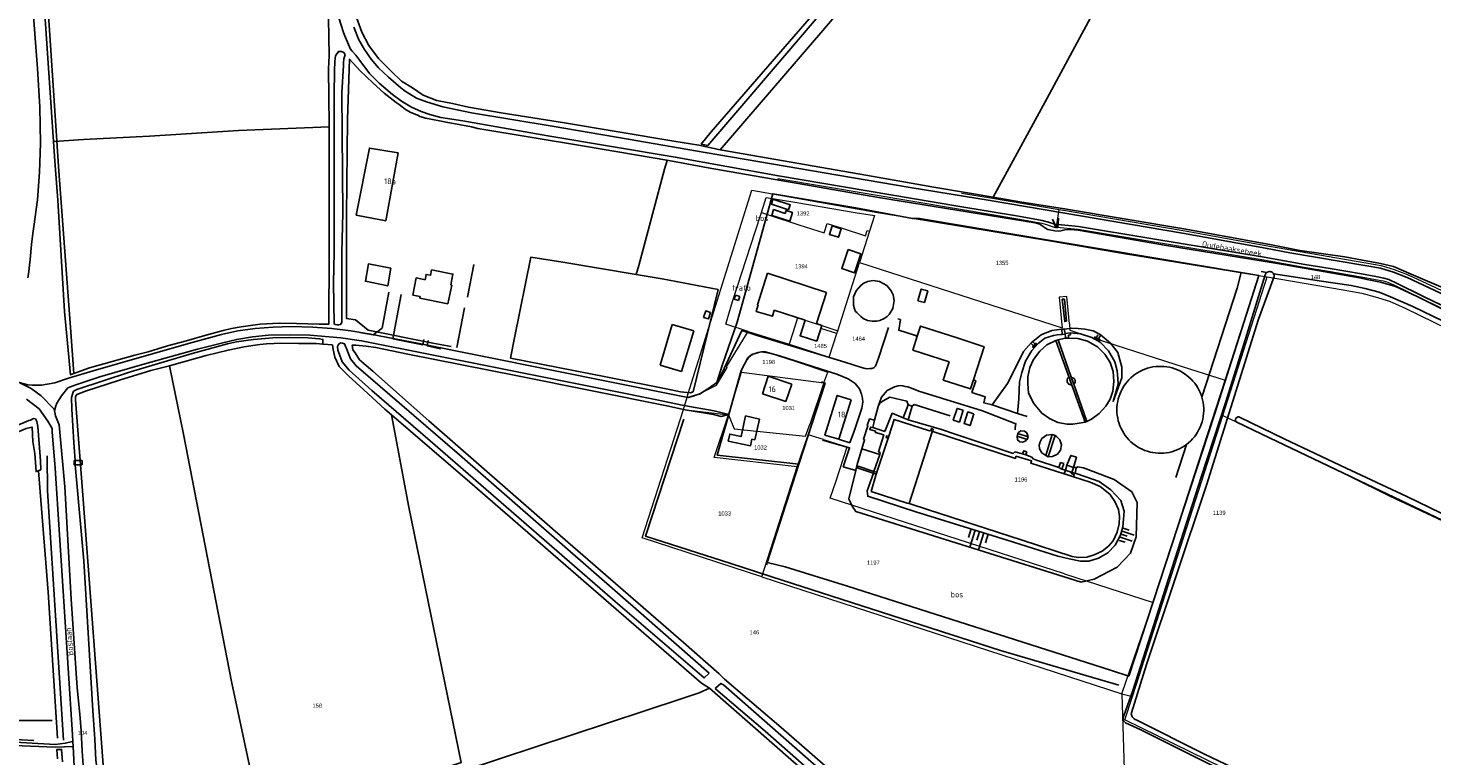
# Model space of a CAD drawing. Header units: metres. Extents: x 233874 to 239264, y 443832 to 448222.
# Tile 96 of 198: x 235299 to 235903, y 446019 to 446332. Entities that reach past the tile are written whole.
import ezdxf
from ezdxf.enums import TextEntityAlignment as Align

# ---------------------------------------------------------------- set-up
doc = ezdxf.new("R2010")
doc.units = ezdxf.units.M
doc.header["$MEASUREMENT"] = 0
for name, color, linetype in [('BIJGEBOUW', 4, 'Continuous'), ('CULTUURAANDUIDING', 253, 'Continuous'), ('DAKRAND', 4, 'Continuous'), ('DAKRAND-BYG', 4, 'Continuous'), ('FUNKTIEAAND', 253, 'Continuous'), ('Goud-kadastrale grenzen', 13, 'Continuous'), ('HEG', 253, 'Continuous'), ('HEK', 253, 'Continuous'), ('HOOFDGEBOUW', 4, 'Continuous'), ('HOUTWAL', 253, 'Continuous'), ('HUISNUMMER', 253, 'Continuous'), ('INSTEEKSLOOT', 153, 'Continuous'), ('KANTVERH', 253, 'Continuous'), ('KUNSTWERK', 253, 'Continuous'), ('MIDSLTGREPPEL', 253, 'Continuous'), ('MUUR', 253, 'Continuous'), ('OVERIGEAFSCH', 253, 'Continuous'), ('OVEROPSTAL', 253, 'Continuous'), ('OVLIJNOBJ', 253, 'Continuous'), ('RASTER', 253, 'Continuous'), ('STRAATNAAM', 253, 'Continuous'), ('TALUD', 253, 'Continuous')]:
    doc.layers.add(name, color=color, linetype=linetype)
doc.layers.add('G01 kadestrale perceelsgrens', color=73, linetype='Continuous', lineweight=0)
doc.layers.add('Z01 perceelnummer', color=73, linetype='Continuous', lineweight=13)
doc.styles.get("Standard").update_dxf_attribs({"font": 'iso.shx'})
doc.styles.add('Styledgn001', font='dgn001.shx')

# ---------------------------------------------------------------- blocks, each defined once
blk = doc.blocks.new('TA', base_point=(75009.5, 300012))
for p, q in [((75009.5, 300012.5), (75010, 300012.5)), ((75009.5, 300012.25), (75010.5, 300012.25)), ((75009.5, 300012), (75010, 300012)), ((75009.5, 300011.75), (75010.5, 300011.75)), ((75009.5, 300011.5), (75010, 300011.5))]:
    blk.add_line(p, q)
blk = doc.blocks.new('A$C1532452F')
at = {"layer": 'G01 kadestrale perceelsgrens'}
for p, q in [((235582.838, 446174.864), (235610.284, 446262.417)), ((235741.484, 446246.477), (235742.62, 446254.161)), ((235660.939, 446244.803), (235656.632, 446231.27)), ((235770.359, 446235.237), (235828.607, 446225.69)), ((235656.632, 446231.27), (235743.864, 446203.242)), ((235813.059, 446165.426), (235832.251, 446225.071)), ((235814.046, 446180.69), (235828.607, 446225.69)), ((235828.607, 446225.69), (235832.251, 446225.071)), ((235629.988, 446207.535), (235640.461, 446204.139)), ((235747.016, 446204.839), (235747.277, 446202.145)), ((235640.063, 446202.887), (235640.461, 446204.139)), ((235646.89, 446200.716), (235640.063, 446202.887)), ((235640.461, 446204.139), (235647.278, 446201.929)), ((235646.89, 446200.716), (235647.278, 446201.929)), ((235743.742, 446204.511), (235743.864, 446203.242)), ((235747.277, 446202.145), (235749.869, 446201.312)), ((235749.869, 446201.312), (235754.149, 446199.937)), ((235754.149, 446199.937), (235792.504, 446187.617)), ((235792.504, 446187.617), (235814.046, 446180.69)), ((235600.228, 446165.718), (235605.843, 446184.181)), ((235605.843, 446184.181), (235641.324, 446179.543)), ((235641.324, 446179.543), (235643.063, 446184.177)), ((235582.388, 446173.323), (235582.838, 446174.864)), ((235641.324, 446179.543), (235635.438, 446162.073)), ((235580.831, 446167.988), (235582.388, 446173.323)), ((235580.831, 446167.988), (235600.228, 446165.718)), ((235774.165, 446044.546), (235813.059, 446165.426)), ((235629.824, 446143.39), (235634.588, 446157.191)), ((235634.588, 446157.191), (235636.186, 446161.82)), ((235641.186, 446155.145), (235634.588, 446157.191)), ((235635.438, 446162.073), (235636.186, 446161.82)), ((235641.186, 446155.145), (235647.105, 446153.31)), ((235646.55, 446137.405), (235651.401, 446151.978)), ((235647.105, 446153.31), (235651.401, 446151.978)), ((235614.636, 446095.987), (235629.824, 446143.39)), ((235644.061, 446129.844), (235646.55, 446137.405)), ((235744.855, 446097.38), (235644.061, 446129.844)), ((235614.636, 446095.987), (235769.674, 446045.725)), ((235744.855, 446097.38), (235783.09, 446085.065)), ((235769.674, 446045.725), (235783.09, 446085.065)), ((235769.674, 446045.725), (235770.651, 446013.14)), ((235769.674, 446045.725), (235774.165, 446044.546))]:
    blk.add_line(p, q, dxfattribs=at)
at = {"layer": 'G01 kadestrale perceelsgrens', "flags": 128}
for points in [[(235621.556, 446267.401), (235699.23, 446254.357), (235724.901, 446250.089), (235735.101, 446248.189), (235737.622, 446247.525), (235740.527, 446246.567), (235741.484, 446246.477)], [(235610.284, 446262.417), (235664.587, 446252.857), (235739.532, 446240.452), (235770.359, 446235.237)], [(235614.412, 446252.758), (235616.53, 446259.287), (235628.748, 446257.321), (235654.809, 446252.848), (235663.067, 446251.484), (235660.939, 446244.803)], [(235700.53, 446261.186), (235713.103, 446259.142), (235742.62, 446254.161)], [(235742.62, 446254.161), (235744.566, 446253.833), (235795.987, 446245.057), (235831.633, 446238.627), (235842.197, 446236.689), (235874.642, 446231.207), (235881.325, 446230.062), (235886.945, 446228.235), (235892.904, 446225.961), (235904.709, 446220.509), (235962.088, 446193.139), (236000, 446175.149)], [(235608.747, 446201.665), (235599.113, 446204.707), (235602.025, 446214.466), (235606.165, 446227.339), (235611.604, 446244.103), (235614.412, 446252.758)], [(235614.412, 446252.758), (235618.341, 446251.49), (235630.597, 446247.535), (235641.42, 446244.035), (235642.773, 446248.12), (235649.162, 446246.072), (235659.199, 446242.789), (235659.945, 446245.138), (235660.939, 446244.803)], [(235741.484, 446246.477), (235750.78, 446245.613), (235781.878, 446240.459), (235830.705, 446232.391), (235848.176, 446229.298), (235859.435, 446227.419), (235872.622, 446225.196), (235878.818, 446224.05), (235882.144, 446223.393), (235884.137, 446222.784), (235885.244, 446222.329), (235886.486, 446221.807), (235899.711, 446215.319), (235924.328, 446203.374), (235951.804, 446190.721), (235982.683, 446176.056), (235999.478, 446167.945)], [(235647.278, 446201.929), (235649.906, 446210.142), (235656.632, 446231.27)], [(235832.251, 446225.071), (235864.916, 446219.523), (235872.894, 446218.06), (235878.734, 446216.587), (235884.852, 446214.653), (235891.644, 446211.706), (235970.996, 446172.912), (236000, 446159.199)], [(235747.016, 446204.839), (235745.863, 446216.733), (235742.597, 446216.414), (235743.742, 446204.511)], [(235629.988, 446207.535), (235627.925, 446201.057), (235626.332, 446196.105)], [(235582.388, 446173.323), (235583.034, 446173.195), (235585.117, 446173.789), (235586.801, 446174.32), (235591.049, 446176.49), (235595.017, 446178.491), (235597.553, 446182.473), (235599.718, 446186.17), (235599.432, 446186.385), (235603.03, 446192.289), (235608.747, 446201.665)], [(235608.747, 446201.665), (235624.038, 446196.838), (235626.332, 446196.105)], [(235626.332, 446196.105), (235643.644, 446190.574), (235646.89, 446200.716)], [(235605.843, 446184.181), (235606.341, 446185.772), (235606.555, 446186.38), (235606.998, 446187.284)], [(235617.785, 446192.5), (235629.33, 446188.706), (235643.063, 446184.177)], [(235783.09, 446085.065), (235802.762, 446145.815), (235814.046, 446180.69)], [(235614.636, 446095.987), (235563.043, 446112.841), (235580.831, 446167.988)], [(235629.824, 446143.39), (235594.105, 446147.357), (235600.228, 446165.718)], [(235600.228, 446165.718), (235602.661, 446159.742), (235633.456, 446156.555), (235635.438, 446162.073)], [(235813.059, 446165.426), (235937.042, 446106.496), (236000, 446076.463)], [(235841.547, 446000), (235770.941, 446034.525), (235774.165, 446044.546)]]:
    blk.add_lwpolyline(points, dxfattribs=at)
at = {"layer": 'G01 kadestrale perceelsgrens'}
blk.add_ellipse((235615.131, 446184.227), major_axis=(2.654, 8.273), ratio=1, start_param=0, end_param=1.5217326, dxfattribs=at)
at = {"layer": 'Z01 perceelnummer', "linetype": 'Continuous', "lineweight": 13, "style": 'Styledgn001'}
for s, p in [('1392', (235632.369, 446252.437)), ('1394', (235631.672, 446229.666)), ('1355', (235718.034, 446231.137)), ('148', (235852.978, 446225.048)), ('1484', (235656.265, 446198.515)), ('1485', (235639.867, 446195.395)), ('1198', (235617.555, 446188.511)), ('1031', (235626.152, 446168.698)), ('1032', (235614.034, 446151.706)), ('1196', (235726.181, 446137.936)), ('1033', (235598.603, 446123.325)), ('1139', (235811.538, 446123.59)), ('1197', (235662.6, 446102.121)), ('146', (235611.384, 446072.167)), ('158', (235423.178, 446040.62)), ('104', (235322.165, 446028.865))]:
    blk.add_text(s, height=1.8, dxfattribs=at).set_placement(p, align=Align.MIDDLE_CENTER)

msp = doc.modelspace()

# ---------------------------------------------------------------- linework, layer by layer
at = {"layer": 'BIJGEBOUW'}
for p, q in [((235617.06, 446226.65), (235642.44, 446218.44)), ((235603.26, 446217.21), (235602.72, 446215.55)), ((235605.12, 446216.61), (235603.26, 446217.21)), ((235642.44, 446218.44), (235638.09, 446205)), ((235604.58, 446214.95), (235602.72, 446215.55)), ((235605.12, 446216.61), (235604.58, 446214.95)), ((235640.49, 446204.24), (235638.09, 446205)), ((235576.06, 446204.69), (235570.77, 446187.16)), ((235576.06, 446204.69), (235585.26, 446201.92)), ((235585.26, 446201.92), (235579.95, 446184.38)), ((235638.34, 446197.47), (235640.49, 446204.24)), ((235570.77, 446187.16), (235579.95, 446184.38)), ((235694.04, 446184.67), (235695.3, 446188.53)), ((235617.36, 446182.33), (235614.88, 446174.74)), ((235617.36, 446182.33), (235627.49, 446179.02)), ((235614.88, 446174.74), (235625.01, 446171.42)), ((235627.49, 446179.02), (235625.01, 446171.42))]:
    msp.add_line(p, q, dxfattribs=at)
for points in [[(235617.06, 446226.65), (235612.69, 446213.14), (235612.96, 446213.06)], [(235619.92, 446210.8), (235633.25, 446206.49), (235631.09, 446199.78), (235638.34, 446197.47)], [(235698.66, 446198.82), (235710.32, 446195.02), (235705.7, 446180.87)], [(235701.29, 446167.69), (235699.65, 446162.65), (235697.06, 446163.49), (235698.71, 446168.53), (235701.29, 446167.69)], [(235705.91, 446166.18), (235704.27, 446161.14), (235701.69, 446161.98), (235703.34, 446167.02), (235705.91, 446166.18)]]:
    msp.add_lwpolyline(points, dxfattribs=at)
at = {"layer": 'DAKRAND'}
msp.add_lwpolyline([(235480.69, 446221.64), (235481.56, 446226.29), (235472.42, 446228.12), (235472, 446225.83), (235470.01, 446226.15), (235469.64, 446223.91)], dxfattribs=at)
at = {"layer": 'DAKRAND-BYG'}
for p, q in [((235458.08, 446278.49), (235452.66, 446249.29)), ((235668.94, 446155.7), (235669.23, 446156.59)), ((235687.41, 446158.99), (235688.19, 446158.55)), ((235664.07, 446141.14), (235668.94, 446155.7)), ((235663.87, 446140.22), (235664.07, 446141.14))]:
    msp.add_line(p, q, dxfattribs=at)
for points in [[(235452.66, 446249.29), (235439.96, 446251.69), (235445.63, 446280.5), (235458.08, 446278.49)], [(235626.09, 446253.95), (235618.7, 446256.42), (235619.4, 446258.53), (235626.81, 446256.06), (235626.09, 446253.95)], [(235618.89, 446251.58), (235626.59, 446249.13), (235627.77, 446252.83), (235625.03, 446253.7), (235624.63, 446252.45), (235619.63, 446254.04), (235618.89, 446251.58)], [(235644.9, 446247.07), (235643.73, 446243.38), (235647.57, 446242.16), (235648.72, 446245.8), (235644.9, 446247.07)], [(235651.72, 446236.96), (235648.98, 446228.67), (235654.47, 446226.85), (235657.21, 446235.1), (235651.72, 446236.96)], [(235681.76, 446214.86), (235683.22, 446219.85), (235686.01, 446219.04), (235684.59, 446214.16), (235681.76, 446214.86)], [(235619.92, 446210.8), (235619.17, 446208.17), (235612.14, 446210.15), (235612.96, 446213.06)], [(235589.51, 446207.57), (235590.44, 446210.44), (235592.49, 446209.78), (235591.6, 446207.02), (235589.51, 446207.57)], [(235681.53, 446199.59), (235679.67, 446193.63), (235695.3, 446188.53)], [(235698.66, 446198.82), (235682.89, 446203.96), (235681.53, 446199.59)], [(235705.7, 446180.87), (235704.48, 446176.92), (235692.72, 446180.67), (235694.04, 446184.67)], [(235607.54, 446165.33), (235605.65, 446156.41), (235600.77, 446157.45), (235600.13, 446154.46), (235609.76, 446152.42), (235610.37, 446155.28), (235611.65, 446155.01), (235613.54, 446163.91), (235607.54, 446165.33)], [(235669.23, 446156.59), (235671.54, 446163.79), (235686.81, 446158.87), (235687.41, 446158.99)], [(235688.19, 446158.55), (235687.95, 446158.38), (235678.06, 446127.64), (235677.22, 446127.71), (235661.75, 446132.82), (235663.87, 446140.22)]]:
    msp.add_lwpolyline(points, dxfattribs=at)
at = {"layer": 'HEG'}
for p, q in [((235487.84, 446216.41), (235490.58, 446230.41)), ((235486.65, 446211.83), (235483.3, 446194.79)), ((235272.75, 446027.1), (235301.12, 446025.57))]:
    msp.add_line(p, q, dxfattribs=at)
msp.add_lwpolyline([(235630.57, 446144.47), (235595.41, 446148.35), (235600.43, 446165.89)], dxfattribs=at)
at = {"layer": 'HEK'}
msp.add_line((235797.44, 446152.99), (235792.81, 446138.74), dxfattribs=at)
for points in [[(235619.38, 446260.86), (235655.15, 446254.78), (235679.46, 446250.25), (235682.46, 446250.2), (235821.02, 446227.06)], [(235821.02, 446227.06), (235819.27, 446220.28), (235804.06, 446173.39)], [(235616.97, 446102.27), (235630.57, 446144.47), (235641.81, 446179.38), (235640.31, 446179.91)], [(235593.79, 446165.86), (235597.06, 446165.07), (235600.43, 446165.89)], [(235616.64, 446101.25), (235616.97, 446102.27), (235624.62, 446100.42), (235651.48, 446092.1), (235764.73, 446055.88)]]:
    msp.add_lwpolyline(points, dxfattribs=at)
at = {"layer": 'HOOFDGEBOUW'}
for p, q in [((235465.83, 446224.69), (235464.32, 446217.31)), ((235465.83, 446224.69), (235469.06, 446224.03)), ((235469.06, 446224.03), (235469.64, 446223.91)), ((235467.55, 446216.65), (235464.32, 446217.31)), ((235481.06, 446221.56), (235479.39, 446213.48)), ((235480.69, 446221.64), (235481.06, 446221.56)), ((235467.4, 446215.95), (235467.55, 446216.65)), ((235467.4, 446215.95), (235479.39, 446213.48))]:
    msp.add_line(p, q, dxfattribs=at)
for points in [[(235454.85, 446228.85), (235453.5, 446221.22), (235443.89, 446223.22), (235445.22, 446230.72), (235454.85, 446228.85)], [(235653.01, 446172.23), (235649.18, 446159.87), (235647.7, 446155.22), (235641.78, 446157.05), (235647.06, 446174.08), (235653.01, 446172.23)]]:
    msp.add_lwpolyline(points, dxfattribs=at)
at = {"layer": 'HOUTWAL'}
for p, q in [((235585.06, 446175.67), (235595.76, 446219.7)), ((235597.55, 446187), (235604.05, 446205.6))]:
    msp.add_line(p, q, dxfattribs=at)
msp.add_lwpolyline([(235306.95, 446148.05), (235307, 446133.09), (235313.92, 446025.77)], dxfattribs=at)
at = {"layer": 'INSTEEKSLOOT'}
for p, q in [((235319, 446144.29), (235318.88, 446146.11)), ((235321.13, 446146.09), (235321.28, 446144.27))]:
    msp.add_line(p, q, dxfattribs=at)
for points in [[(235310.16, 446274.97), (235299.76, 446428.9), (235301.48, 446429), (235311.91, 446270.55)], [(235652.73, 446356.77), (235592.83, 446287.59), (235588.49, 446282.28), (235591.37, 446281.68), (235609.48, 446302.71), (235698.27, 446406.84)], [(235432.4, 446336.64), (235434.39, 446330.65), (235434.84, 446329.14), (235437.54, 446323.1), (235438.2, 446322.27), (235439.79, 446320.49), (235441.53, 446318.29), (235445.61, 446312.57), (235449.87, 446308.48), (235455.61, 446303.59), (235459.51, 446300.67), (235463.77, 446298.12), (235467.86, 446296.26), (235471.63, 446294.92), (235476.42, 446293.66), (235485.86, 446292.19), (235522.52, 446285.76), (235577.33, 446276.68), (235621.77, 446268.58)], [(235647.31, 446268.93), (235590.24, 446278.64), (235557.08, 446284.44), (235524.35, 446289.9), (235489.66, 446295.67), (235477.25, 446298.25), (235470.2, 446300.4), (235465.96, 446302.03), (235461.08, 446305.04), (235459.19, 446306.43), (235453.86, 446310.98), (235449.56, 446315.05), (235446.34, 446318.81), (235443.54, 446322.95), (235441.06, 446327.15), (235438.93, 446332.54)], [(235435.22, 446320.66), (235434.65, 446318.92), (235434.52, 446317.21), (235434.52, 446316.05), (235433.72, 446304.31), (235434.13, 446252.56), (235433.79, 446235.79), (235433.8, 446211.3), (235433.71, 446205.43), (235433.23, 446204.64), (235432.38, 446204.45), (235431.65, 446204.55), (235430.9, 446204.64), (235430.46, 446204.9), (235430.13, 446222.4), (235430.41, 446235.75), (235430.43, 446303.72), (235430.65, 446313.66), (235430.72, 446317.86), (235431.05, 446320.18), (235432.27, 446322.14), (235433.64, 446322.16), (235434.61, 446321.64), (235435.22, 446320.66)], [(235310.16, 446274.97), (235311.41, 446258.18), (235314.3, 446210.16), (235316.9, 446182.98), (235318.39, 446183.52), (235316.95, 446203.39), (235311.91, 446270.55)], [(235621.77, 446268.58), (235699.04, 446255.61), (235725.11, 446251.27), (235735.35, 446249.36), (235737.97, 446248.67), (235740.77, 446247.75), (235750.93, 446246.8), (235782.07, 446241.64), (235830.94, 446233.57), (235848.39, 446230.48), (235859.25, 446228.67), (235872.85, 446226.37), (235879, 446225.24), (235882.44, 446224.56), (235884.54, 446223.92), (235885.68, 446223.45), (235886.98, 446222.9), (235900.13, 446216.45), (235924.86, 446204.45), (235952.32, 446191.8), (235983.24, 446177.12), (236000, 446169.03)], [(235647.31, 446268.93), (235678.5, 446263.55), (235712.85, 446257.97), (235744.19, 446252.68), (235795.79, 446243.87), (235831.51, 446237.43), (235841.99, 446235.51), (235874.23, 446230.06), (235881.04, 446228.89), (235886.54, 446227.1), (235892.44, 446224.85), (235904.16, 446219.44), (235961.59, 446192.05), (236000, 446173.82)], [(235831.37, 446225.95), (235823.39, 446200.32), (235814.37, 446171.4), (235803.76, 446138.88), (235788.77, 446092), (235774.39, 446047.13), (235770.49, 446036.29)], [(235773.71, 446037.51), (235780.3, 446058.39), (235792.91, 446096.08), (235806.01, 446135.53), (235816.5, 446168.96), (235828.5, 446206.89), (235835.21, 446225.22)], [(235831.37, 446225.95), (235831.47, 446226.24), (235831.62, 446226.51), (235831.8, 446226.75), (235832.03, 446226.97)], [(235832.03, 446226.97), (235832.33, 446227.17), (235832.67, 446227.31), (235833.03, 446227.39), (235833.39, 446227.4), (235833.76, 446227.34), (235834.1, 446227.22), (235834.42, 446227.03), (235834.69, 446226.79), (235834.91, 446226.5)], [(235834.91, 446226.5), (235835.07, 446226.2), (235835.17, 446225.88), (235835.22, 446225.55), (235835.21, 446225.22)], [(235321.13, 446146.09), (235319.09, 446172.14), (235319.07, 446173.59), (235319.72, 446174.57), (235323.4, 446175.97), (235338, 446180.74), (235351.54, 446184.85), (235359.53, 446186.89), (235360.56, 446187.15), (235375.36, 446191.23), (235384.88, 446193.55), (235391.73, 446194.96), (235396.38, 446195.69), (235398.43, 446195.98), (235401.36, 446196.34), (235404.6, 446196.43), (235407.89, 446196.56), (235415.17, 446196.5), (235420.63, 446196.42), (235422.64, 446196.41), (235425.62, 446196.22), (235425.64, 446198.23), (235424.18, 446198.49), (235419.16, 446198.87), (235411, 446198.98), (235404.07, 446198.91), (235395.71, 446198.12), (235388.46, 446197.18), (235384.49, 446196.29), (235369.31, 446192.13)], [(235591.9, 446054.6), (235563.86, 446079.27), (235484.46, 446148.53), (235439.89, 446186.77), (235437.53, 446189.92), (235436.45, 446192.5), (235435.76, 446194.35), (235435.55, 446194.93), (235434.96, 446196.29), (235434.05, 446196.66), (235433.24, 446196.69), (235432.35, 446196.04), (235431.89, 446195.09), (235432, 446193.57), (235432.27, 446192.82), (235433.93, 446188.59), (235436.85, 446185.01), (235446.64, 446176.2), (235471.83, 446154.55), (235553.54, 446083.62), (235589.81, 446052.54), (235591.9, 446054.6)], [(235369.31, 446192.13), (235342.77, 446184.21), (235319.64, 446176.69), (235318.18, 446175.87), (235317.89, 446175.03), (235317.4, 446173.25), (235317.52, 446168.14), (235318.35, 446153.87), (235318.88, 446146.11)], [(235304.17, 446142.04), (235304.01, 446145.92), (235302.87, 446160.75), (235302.44, 446162.92), (235301.83, 446163.98), (235300.98, 446164.12), (235299.75, 446163.43), (235299.02, 446163.29), (235286.41, 446158.01), (235281.72, 446155.32), (235274.88, 446148.77), (235271.95, 446145.21), (235273.6, 446143.93), (235278.14, 446148.24), (235281.99, 446151.95), (235285.82, 446154.4), (235291.53, 446157.09), (235297.83, 446159.86), (235299.78, 446160.33), (235300.41, 446160.51), (235300.76, 446154.21), (235301.54, 446149.1), (235302.12, 446141.36), (235304.17, 446142.04)], [(235820.29, 446164.77), (235820, 446164.85), (235819.69, 446164.86), (235819.39, 446164.8), (235819.11, 446164.66), (235818.88, 446164.46), (235818.7, 446164.21), (235818.59, 446163.92), (235818.56, 446163.62), (235818.6, 446163.31), (235818.71, 446163.03), (235818.89, 446162.78), (235819.13, 446162.58)], [(235819.13, 446162.58), (235833.22, 446155.8), (235852.14, 446146.82), (235868.02, 446139.22), (235885.18, 446130.81), (235907.88, 446120.08), (235931.6, 446108.93), (235952.72, 446098.76), (235967.11, 446091.93), (235981.33, 446085.23), (235994.41, 446079.05), (236011.48, 446070.83), (236030.79, 446061.7), (236047.89, 446053.59), (236059.95, 446048.02), (236070.8, 446043.14)], [(236123.14, 446020.08), (236106.16, 446028.28), (236077.78, 446041.68), (236053.37, 446053.33), (236022.33, 446067.79), (235992.88, 446082.23), (235962.07, 446097.09), (235935.13, 446110.16), (235916.84, 446118.65), (235892.38, 446130.58), (235866.22, 446142.83), (235839.47, 446155.44), (235820.29, 446164.77)], [(235319, 446144.29), (235319.32, 446139.56), (235322.7, 446102.86), (235326.6, 446038.58), (235327.05, 446032.36), (235327.4, 446026.18), (235327.87, 446017.17), (235328.09, 446015.14)], [(235331.86, 446006.07), (235331.45, 446009.45), (235322.45, 446129.39), (235321.28, 446144.27)], [(235654.89, 446000), (235635.76, 446016.65), (235598.05, 446049.55), (235596.93, 446050.2), (235594.65, 446048.18), (235594.74, 446047.71), (235616.03, 446029.6), (235646.02, 446003.18), (235649.79, 446000)], [(235770.49, 446036.29), (235770.31, 446035.95), (235770.2, 446035.58), (235770.15, 446035.2), (235770.17, 446034.82), (235770.26, 446034.45), (235770.4, 446034.09), (235770.6, 446033.77), (235770.86, 446033.48), (235771.15, 446033.24)], [(235773.71, 446037.51), (235773.7, 446037.08), (235773.75, 446036.65), (235773.86, 446036.23), (235774.05, 446035.85), (235774.29, 446035.49), (235774.59, 446035.18), (235774.93, 446034.92), (235775.32, 446034.72), (235775.72, 446034.58)], [(235968.87, 445936.52), (235958.74, 445941.31), (235924.64, 445958.49), (235889.09, 445975.49), (235849.88, 445994.62), (235813.71, 446012.23), (235777.55, 446030.38), (235771.15, 446033.24)], [(235775.72, 446034.58), (235805.25, 446019.72), (235850.43, 445998.21), (235878.43, 445984.44), (235914.23, 445966.83), (235940.29, 445954.1), (235961.78, 445943.38), (235970.15, 445939.06)], [(235313.45, 446016.41), (235313.11, 446021.81), (235311.08, 446021.77), (235311.36, 446017.7)]]:
    msp.add_lwpolyline(points, dxfattribs=at)
at = {"layer": 'KANTVERH'}
for p, q in [((235300.67, 446243.78), (235300.14, 446239.02)), ((235300.14, 446239.02), (235299.56, 446232.52)), ((235299.56, 446232.52), (235299.31, 446230.18)), ((235459.37, 446217.58), (235455.74, 446198.46)), ((235447.27, 446200.17), (235441.52, 446201.17)), ((235648.03, 446155.14), (235652.48, 446153.77)), ((235745.99, 446144.05), (235748.83, 446143.11)), ((235318.1, 446023.08), (235318.57, 446014.53))]:
    msp.add_line(p, q, dxfattribs=at)
for points in [[(235353.98, 446455.13), (235353.44, 446454.37), (235351.97, 446445.04), (235351.03, 446440.19), (235350.83, 446438.9), (235349.98, 446432.98), (235343.11, 446432.3), (235340.34, 446431.85), (235335.42, 446431.66), (235317.63, 446431.06), (235302.55, 446430.35), (235300.88, 446430.32), (235299.11, 446430.08), (235295.25, 446426.98), (235298.07, 446384.71), (235300.42, 446344.92), (235302.72, 446314.78), (235303.66, 446298.21), (235303.95, 446282.71), (235303.65, 446270.23), (235302.76, 446258.21), (235301.17, 446246.76), (235300.67, 446243.78)], [(235299.31, 446230.18), (235298.97, 446227.43), (235298.59, 446224.69)], [(235453.95, 446218.49), (235451.2, 446203.1), (235447.27, 446200.17)], [(235673.19, 446207.04), (235674.24, 446206.73), (235673.54, 446202.14), (235680.35, 446199.99), (235681.53, 446199.59)], [(235290.77, 446182.67), (235291.66, 446181.67), (235292.97, 446180.73), (235294.77, 446179.67), (235298.53, 446178.7), (235300.48, 446178.57), (235304.5, 446178.55), (235310.14, 446179.59), (235316.04, 446181.49), (235326.74, 446184.71), (235348.6, 446191), (235369.26, 446196.86), (235381.95, 446200.32), (235388.91, 446201.88), (235396.43, 446202.89), (235404.13, 446203.49), (235411.9, 446203.77), (235421.24, 446203.5), (235429.4, 446202.97)], [(235652.48, 446153.77), (235654.42, 446158.7), (235657.6, 446168.66), (235658.09, 446171.24), (235658.02, 446172.97), (235657.51, 446174.63), (235656.68, 446177), (235654.79, 446179.22), (235651.72, 446181.23), (235646.85, 446183.2), (235622.18, 446191.17), (235618.03, 446192.35), (235614.45, 446192.79), (235613.12, 446192.54), (235611.76, 446192.13), (235610.25, 446191.7), (235608.55, 446190.24), (235605.72, 446184.77), (235600.43, 446165.89), (235594.13, 446167.47), (235581.08, 446169.83), (235568.73, 446172.31), (235549.41, 446176.16), (235497.77, 446186.55), (235442.28, 446197.64), (235433.27, 446198.9), (235419.96, 446200.08), (235411.46, 446200.21), (235402.21, 446199.99), (235395.3, 446199.32), (235388.55, 446198.21), (235381.94, 446196.64)], [(235429.4, 446202.97), (235437.57, 446201.89), (235446.07, 446200.52), (235467.07, 446196.41), (235550.62, 446179.67), (235582.76, 446173.26), (235586.98, 446174.45), (235587.8, 446174.7), (235591.81, 446177.18), (235595.22, 446179.69)], [(235595.22, 446179.69), (235597.35, 446183.47), (235606.05, 446202.01), (235612.53, 446199.89), (235650.37, 446188.45), (235657.51, 446186.15), (235659.13, 446185.62), (235660.07, 446185.61), (235661.14, 446185.67), (235662, 446185.7), (235662.76, 446186.04), (235663.5, 446186.65), (235664.89, 446190.18), (235669.15, 446203.34)], [(235381.94, 446196.64), (235371.61, 446194.01), (235348.9, 446187.73), (235329.63, 446182.1), (235319.17, 446178.63), (235315.85, 446177.38), (235313.09, 446173.9), (235311.08, 446170.78), (235310.6, 446169.6), (235310.08, 446167.43), (235310.47, 446165.29), (235312.07, 446161.38), (235314.51, 446134.8), (235317.24, 446086.47), (235319.74, 446048.35), (235321.01, 446036.92), (235321.46, 446029.73), (235321.95, 446021), (235322.69, 446011.01)], [(235455.74, 446198.46), (235468.57, 446195.87), (235469.02, 446198.16)], [(235470.95, 446197.75), (235470.47, 446195.48), (235476.26, 446194.13)], [(235728.82, 446165), (235724.71, 446166.29), (235713.78, 446170.05), (235710.15, 446170.94), (235710.79, 446173.56), (235705.09, 446175.38), (235706.73, 446180.42), (235705.74, 446180.83)], [(235294.77, 446179.67), (235299.94, 446177.05), (235304.3, 446173.91), (235309.9, 446168.2), (235310.47, 446165.29)], [(235663.07, 446163.5), (235664.63, 446169.32), (235666.2, 446173.39), (235668.6, 446176.21), (235671.68, 446177.81), (235673.36, 446178.29), (235674.26, 446178.43), (235675.36, 446178.21), (235676.32, 446177.95), (235677.42, 446177.75), (235679.05, 446177.28), (235682.22, 446175.95), (235709.55, 446167.53), (235724.04, 446161.91), (235723.72, 446160.28), (235723.74, 446159.32)], [(235298.02, 446172.47), (235303.43, 446168.36), (235307.12, 446162.98), (235309.03, 446159.83), (235309.05, 446158.25), (235309.47, 446153.27), (235310.28, 446142.74), (235317.82, 446028.03), (235317.98, 446025.16)], [(235640.75, 446154.8), (235652.4, 446151.61), (235649.65, 446143.39), (235655.01, 446141.73), (235655.39, 446143.17), (235655.63, 446144.35), (235657.66, 446151.13)], [(235745.99, 446144.05), (235747.62, 446148.31), (235750.05, 446147.47), (235748.83, 446143.11)], [(235748.83, 446143.11), (235748.13, 446140.96), (235745.34, 446141.92), (235745.99, 446144.05)], [(235260.4, 446042.56), (235271.48, 446024.06), (235272.54, 446023.06), (235289.12, 446023.66), (235310.37, 446022.75), (235314.41, 446022.84), (235318.1, 446023.08), (235317.98, 446025.16)], [(235317.98, 446025.16), (235314.64, 446024.43), (235310.38, 446023.86), (235273.1, 446026.01), (235261.61, 446044.51)]]:
    msp.add_lwpolyline(points, dxfattribs=at)
at = {"layer": 'KUNSTWERK'}
for p, q in [((235745.37, 446199.09), (235745.22, 446200.8)), ((235741.23, 446197.79), (235742.21, 446198.04)), ((235741.23, 446197.79), (235753.8, 446162.58)), ((235747.85, 446182.03), (235742.21, 446198.04)), ((235748.96, 446178.9), (235747.85, 446182.03)), ((235748.96, 446178.9), (235748.91, 446178.84)), ((235754.6, 446162.86), (235748.96, 446178.9)), ((235753.8, 446162.58), (235754.6, 446162.86)), ((235662.34, 446160.36), (235667.57, 446158.64)), ((235724.77, 446157.75), (235724.55, 446156.57)), ((235728.92, 446155.09), (235724.55, 446156.57)), ((235724.77, 446157.75), (235729.22, 446156.29)), ((235736.89, 446148.22), (235739.63, 446157.23)), ((235740.9, 446156.82), (235737.93, 446147.75)), ((235739.63, 446157.23), (235740.9, 446156.82)), ((235728.92, 446155.09), (235729.22, 446156.29)), ((235318.5, 446146.11), (235318.88, 446146.11)), ((235318.88, 446146.11), (235321.13, 446146.09)), ((235736.89, 446148.22), (235737.93, 446147.75)), ((235321.28, 446144.27), (235319, 446144.29)), ((235662.87, 446141.38), (235662.67, 446140.65)), ((235662.67, 446140.65), (235663.87, 446140.22)), ((235662.87, 446141.38), (235664.07, 446141.14)), ((235744.78, 446140.37), (235745.34, 446141.92))]:
    msp.add_line(p, q, dxfattribs=at)
for points in [[(235739.82, 446250.01), (235740.46, 446248.37), (235741.07, 446246.36), (235742.12, 446246.38), (235742.15, 446248.26), (235742.3, 446250.34)], [(235668.42, 446207.93), (235669.48, 446208.98), (235670.98, 446211.44), (235671.53, 446215.02), (235671.11, 446217.4), (235670.29, 446219.1), (235668.42, 446221.42), (235665.29, 446223.18), (235662.61, 446223.57), (235660.07, 446223.1), (235658.17, 446222.22), (235657.03, 446221.32), (235655.16, 446219.09), (235654.02, 446216.57), (235654.02, 446215.07), (235654.11, 446212.93), (235654.54, 446211.4), (235654.96, 446210.27), (235655.48, 446209.78), (235657.2, 446208.03), (235658.22, 446207.15), (235660.09, 446206.4), (235662.13, 446206.11), (235664.06, 446206.05), (235665.36, 446206.35), (235667.3, 446207.21), (235668.57, 446208.09)], [(235745.83, 446206.01), (235745.01, 446205.91), (235743.93, 446215.49), (235744.88, 446215.5), (235745.83, 446206.01)], [(235742.21, 446198.04), (235745.22, 446198.7), (235746.94, 446198.81), (235750.73, 446198.59), (235754.88, 446197.4), (235759.15, 446195.05), (235762.32, 446191.82), (235764.58, 446188.21), (235765.9, 446184.35), (235766.22, 446180.12), (235765.68, 446176), (235764.64, 446172.52), (235762.79, 446169.51), (235759.8, 446166.3)], [(235745.22, 446200.8), (235744.8, 446202.67), (235743.8, 446202.64), (235743.94, 446200.27), (235745.16, 446200.43)], [(235745.22, 446200.8), (235746.41, 446200.9), (235747.42, 446201.02), (235747.47, 446200.12), (235746.58, 446200), (235746.65, 446199.21)], [(235753.8, 446162.58), (235750.38, 446162.03), (235748.52, 446161.79), (235747.02, 446161.75), (235746.06, 446161.78), (235742.02, 446162.41), (235738.48, 446164.13), (235735.15, 446166.4), (235731.56, 446170.73), (235729.44, 446175.22), (235729.08, 446179.16), (235729.19, 446182.13), (235729.99, 446186.06), (235731.65, 446189.58), (235734.24, 446193.1), (235737.39, 446195.93), (235741.23, 446197.79)], [(235748.02, 446178.55), (235746.73, 446178.9), (235746.03, 446179.74), (235746.04, 446180.68), (235746.29, 446181.46), (235746.58, 446181.83), (235746.82, 446181.89)], [(235747.85, 446182.03), (235749.16, 446181.33), (235749.55, 446180.52), (235749.54, 446179.86), (235749.36, 446179.38), (235749.08, 446179.08), (235748.96, 446178.9)], [(235679.34, 446169.53), (235677.66, 446170.11), (235675.47, 446164.53), (235677.6, 446163.6), (235679.34, 446169.53)], [(235665.49, 446149.57), (235665.38, 446148.74), (235657.66, 446151.13), (235658.82, 446155.02), (235658.37, 446155.29), (235660.25, 446161.04), (235659.97, 446161.16), (235661, 446164), (235663.07, 446163.5), (235662.34, 446160.36)], [(235759.8, 446166.3), (235756.58, 446163.82), (235754.6, 446162.86)], [(235662.34, 446160.36), (235661.52, 446160.48), (235661.05, 446159.4), (235663.58, 446158.75), (235663.51, 446158.13), (235667.1, 446157.09), (235664.91, 446149.78), (235665.49, 446149.57)], [(235668.94, 446155.7), (235668.14, 446156.03), (235668.26, 446156.7), (235669.23, 446156.59)], [(235687.41, 446158.99), (235687.63, 446159.85), (235688.39, 446159.56), (235688.19, 446158.55)], [(235724.55, 446156.57), (235724.72, 446154.94), (235725.68, 446154.1), (235726.83, 446154.03), (235727.77, 446154.26), (235728.37, 446154.67), (235728.92, 446155.09)], [(235729.22, 446156.29), (235728.66, 446157.95), (235727.64, 446158.69), (235726.17, 446158.84), (235725.25, 446158.35), (235724.77, 446157.75)], [(235739.63, 446157.23), (235737.22, 446156.94), (235735.2, 446155.61), (235734.39, 446154.14), (235733.96, 446152.7), (235734.16, 446151.1), (235735.23, 446149.4), (235736.89, 446148.22)], [(235737.93, 446147.75), (235739.79, 446147.84), (235741.85, 446148.83), (235743.15, 446150.6), (235743.68, 446152.82), (235742.88, 446154.95), (235741.51, 446156.4), (235740.9, 446156.82)], [(235319, 446144.29), (235318.48, 446144.29), (235318.5, 446146.11)], [(235321.13, 446146.09), (235321.92, 446146.08), (235321.91, 446144.26), (235321.28, 446144.27)], [(235728.65, 446149.88), (235728.28, 446148.55), (235726.78, 446149.04), (235727.44, 446150.29), (235728.65, 446149.88)], [(235744.59, 446144.86), (235743.85, 446142.41), (235742.47, 446143.02), (235743.23, 446145.19), (235744.59, 446144.86)], [(235662.67, 446140.65), (235662.07, 446140.77), (235655.61, 446142.9), (235656.05, 446143.72), (235662.46, 446141.52), (235662.87, 446141.38)], [(235748.79, 446139.03), (235749.15, 446140.07), (235747.95, 446140.42), (235748.13, 446140.96), (235749.46, 446140.61), (235749.97, 446142.91), (235749.11, 446143.17)]]:
    msp.add_lwpolyline(points, dxfattribs=at)
at = {"layer": 'MIDSLTGREPPEL'}
for points in [[(235768.36, 446049.39), (235717.42, 446064.31), (235618.88, 446096.06), (235601.2, 446101.82), (235564.57, 446113.54), (235581.02, 446163.83)], [(235303.22, 446141.71), (235307.38, 446089.49), (235311.32, 446026.6)]]:
    msp.add_lwpolyline(points, dxfattribs=at)
at = {"layer": 'MUUR'}
msp.add_lwpolyline([(235678.06, 446127.64), (235686.36, 446124.82), (235726.22, 446111.95), (235748.22, 446104.84), (235750.76, 446104.36), (235754.48, 446104.44), (235757.76, 446105.55), (235761.1, 446107.06), (235763.81, 446109.26), (235765.9, 446111.52), (235767.6, 446115.27), (235768.51, 446118.9), (235768.68, 446121.98), (235768.12, 446125.04), (235766.66, 446128.42), (235764.43, 446131.62), (235760.25, 446134.9), (235755.94, 446136.77), (235748.83, 446139.02), (235748.79, 446139.03), (235747.47, 446139.45), (235746.24, 446139.92), (235744.78, 446140.37), (235730.41, 446144.94), (235730.72, 446145.95), (235724.03, 446147.93), (235723.85, 446147.03), (235688.19, 446158.55)], dxfattribs=at)
at = {"layer": 'OVERIGEAFSCH'}
for points in [[(235435.81, 446251.56), (235436.24, 446292.76), (235437.05, 446318.79), (235441.6, 446313.76), (235447.07, 446308.59), (235451.99, 446304.21), (235457.12, 446300.19), (235458.4, 446299.27), (235459.78, 446298.28), (235461.17, 446297.12), (235463.48, 446295.79), (235466.73, 446294.53)], [(235574.55, 446275.22), (235591.51, 446272.02), (235664.9, 446259.33), (235732.35, 446248.33), (235731.36, 446248.56)], [(235732.35, 446248.33), (235734.37, 446247.85), (235734.89, 446247.32), (235735.75, 446246.8), (235736.21, 446246.46), (235736.45, 446246.25), (235737.74, 446245.52), (235740.7, 446244.97), (235742.31, 446244.73), (235743.4, 446244.96), (235745.09, 446245.29), (235747.25, 446245.47), (235750.85, 446245.2), (235788.84, 446238.68), (235836.68, 446230.8), (235871.97, 446224.7), (235875.22, 446223.93), (235881.05, 446222.83), (235887.4, 446221.01), (235896.44, 446216.8), (235908.88, 446210.64), (235978.04, 446177.93), (236000, 446167.28)]]:
    msp.add_lwpolyline(points, dxfattribs=at)
at = {"layer": 'OVEROPSTAL'}
msp.add_line((235804.06, 446173.39), (235803.87, 446173.98), dxfattribs=at)
for points in [[(235799.4, 446181.14), (235798.53, 446181.96), (235797.61, 446182.72), (235796.65, 446183.41), (235795.64, 446184.05), (235794.6, 446184.62), (235793.52, 446185.12), (235792.41, 446185.55), (235791.27, 446185.91), (235790.12, 446186.2), (235788.95, 446186.41), (235787.76, 446186.55), (235786.57, 446186.61), (235785.38, 446186.6), (235784.2, 446186.51), (235783.02, 446186.35), (235781.85, 446186.11), (235780.7, 446185.8), (235779.58, 446185.41), (235778.48, 446184.96), (235777.41, 446184.43), (235776.37, 446183.84), (235775.38, 446183.19), (235774.43, 446182.47), (235773.53, 446181.69), (235772.68, 446180.86), (235771.88, 446179.97), (235771.14, 446179.04), (235770.47, 446178.06), (235769.85, 446177.04), (235769.31, 446175.98), (235768.83, 446174.89), (235768.42, 446173.78), (235768.08, 446172.63), (235767.82, 446171.47), (235767.63, 446170.3), (235767.52, 446169.11), (235767.48, 446167.92)], [(235803.87, 446173.98), (235803.44, 446175.12), (235802.93, 446176.22), (235802.36, 446177.3), (235801.71, 446178.33), (235801, 446179.32), (235800.23, 446180.26), (235799.4, 446181.14)], [(235797.44, 446152.99), (235798.38, 446153.75), (235799.26, 446154.56), (235800.09, 446155.43), (235800.86, 446156.35), (235801.58, 446157.32), (235802.23, 446158.33), (235802.81, 446159.38), (235803.33, 446160.46), (235803.77, 446161.58), (235804.14, 446162.72), (235804.44, 446163.89), (235804.66, 446165.07), (235804.8, 446166.26), (235804.87, 446167.46), (235804.86, 446168.66), (235804.77, 446169.86), (235804.61, 446171.05), (235804.37, 446172.23), (235804.06, 446173.39)], [(235767.48, 446167.92), (235767.52, 446166.73), (235767.63, 446165.55), (235767.82, 446164.38), (235768.08, 446163.22), (235768.41, 446162.08), (235768.82, 446160.97), (235769.3, 446159.88), (235769.84, 446158.83), (235770.45, 446157.81), (235771.12, 446156.83), (235771.86, 446155.9), (235772.65, 446155.01), (235773.49, 446154.18), (235774.39, 446153.4), (235775.34, 446152.68), (235776.33, 446152.03), (235777.35, 446151.43), (235778.42, 446150.91), (235779.51, 446150.45), (235780.64, 446150.06)], [(235780.64, 446150.06), (235781.77, 446149.75), (235782.93, 446149.51), (235784.1, 446149.34), (235785.27, 446149.24), (235786.45, 446149.22), (235787.63, 446149.28), (235788.81, 446149.41), (235789.97, 446149.61), (235791.12, 446149.89), (235792.25, 446150.23), (235793.35, 446150.65), (235794.43, 446151.14), (235795.47, 446151.69), (235796.48, 446152.31), (235797.44, 446152.99)]]:
    msp.add_lwpolyline(points, dxfattribs=at)
at = {"layer": 'OVLIJNOBJ'}
for p, q in [((235604.05, 446205.6), (235619.38, 446260.86)), ((235561.61, 446229.97), (235560.55, 446226.12)), ((235829.6, 446227.36), (235832.03, 446226.97)), ((235592.83, 446220.25), (235595.76, 446219.7)), ((235597.55, 446187), (235595.22, 446179.69)), ((235662.87, 446141.38), (235665.38, 446148.74)), ((235743.85, 446142.41), (235745.34, 446141.92))]:
    msp.add_line(p, q, dxfattribs=at)
for points in [[(235596.73, 446279.74), (235640.89, 446331.18), (235763.54, 446475.91), (235765.88, 446478.68), (235766.52, 446480.08), (235792.08, 446509.22), (235874.05, 446606.09), (235868.79, 446608.62)], [(235834.91, 446226.49), (235845.43, 446224.78), (235854.65, 446223.39), (235868.31, 446221.37), (235874.42, 446220.13), (235880.39, 446218.47), (235885.3, 446216.57), (235894.85, 446212.39), (235907.97, 446206.11), (235948.97, 446186.85), (236000, 446162.06)], [(235713.78, 446170.05), (235720.45, 446179.2), (235725.01, 446188.3), (235727.3, 446192.94), (235730.52, 446196.75), (235734.95, 446200.16), (235739.5, 446202.06), (235743.8, 446202.64)], [(235724.71, 446166.29), (235725.24, 446172.7), (235725.5, 446180), (235726.51, 446184.04), (235728.13, 446188.82), (235730.79, 446193.38), (235733.63, 446196.39), (235736.51, 446198.72), (235740.26, 446199.89), (235741.76, 446200.13), (235743.94, 446200.27)], [(235744.8, 446202.67), (235748.05, 446203.02), (235750.75, 446202.97), (235753.75, 446202.65), (235757.23, 446201.85), (235760.25, 446200.35), (235764.76, 446196.52), (235767.82, 446192.54), (235769.68, 446186.21), (235769.66, 446181.69), (235765.83, 446171.55), (235767.97, 446178.94), (235767.95, 446181.36), (235767.61, 446184.72), (235766.61, 446188.54), (235763.93, 446193.25), (235760.28, 446197.03), (235756.7, 446198.99), (235751.77, 446200.61), (235747.42, 446201.02)], [(235664.63, 446169.32), (235665.36, 446170.77), (235666.8, 446171.71), (235669.71, 446173.29), (235677.06, 446171.58), (235677.66, 446170.11)], [(235679.34, 446169.53), (235680.18, 446170.25), (235695.75, 446165.38)], [(235667.57, 446158.64), (235670.67, 446166.45), (235675.47, 446164.53)], [(235677.6, 446163.6), (235692.01, 446159.46), (235697.88, 446157.42), (235722.84, 446149.13), (235723.55, 446149.81), (235726.78, 446149.04)], [(235728.28, 446148.55), (235730.87, 446147.54), (235731.41, 446146.77), (235732.85, 446146.3), (235742.47, 446143.02)], [(235655.01, 446141.73), (235652.06, 446129.57), (235653.43, 446126.49), (235655.02, 446124.16), (235657.41, 446123.38), (235705.42, 446108.4), (235752.07, 446093.74), (235757.7, 446095.06), (235767.56, 446100.17), (235773.4, 446106.23), (235775.85, 446113.3), (235776.21, 446128.08), (235773.94, 446132.66), (235766.37, 446137.96), (235753.11, 446142.93), (235750.47, 446143.41), (235749.97, 446142.91)], [(235662.67, 446140.65), (235659.95, 446133.05), (235660.2, 446130.7), (235680.98, 446124.06), (235720.27, 446111.86), (235742.12, 446104.9), (235747, 446103.79), (235751.87, 446102.75), (235755.34, 446102.84), (235759.63, 446104.02), (235763.6, 446106.34), (235766.72, 446109.73), (235769.1, 446114.02), (235770.03, 446117.63), (235770.39, 446120.79), (235770.62, 446124.26), (235769.14, 446128.93), (235764.92, 446133.55), (235759.81, 446137.08), (235754.13, 446139.11), (235749.46, 446140.61)]]:
    msp.add_lwpolyline(points, dxfattribs=at)
at = {"layer": 'RASTER'}
for points in [[(235302.03, 446429.03), (235343.06, 446431.53), (235350, 446432.61), (235349.14, 446425.43), (235364.38, 446424.84), (235365.41, 446413.91), (235399.74, 446411.47), (235405.57, 446411.49), (235406.8, 446431.72), (235421.2, 446448.73), (235428.42, 446458.79), (235428.36, 446447.85), (235428.22, 446397.9), (235427.74, 446363.04), (235427.94, 446344.52), (235428.27, 446320.42), (235428.05, 446314.7), (235428.25, 446290.35), (235428.25, 446289.73), (235389.27, 446288.04), (235350.94, 446285.62), (235322.57, 446284.27), (235309.95, 446283.43)], [(235714.26, 446259.37), (235737.4, 446302), (235816.75, 446449.05), (235834.51, 446445.6), (235837.82, 446445.65), (235879.97, 446446.15), (235903.02, 446446.7), (235896.59, 446434.58)], [(235910.01, 446219.51), (235894.22, 446226.29), (235886.54, 446229.51), (235880.96, 446230.91), (235873.23, 446232.3), (235865.67, 446233.71), (235846.21, 446236.44), (235834.12, 446238.9), (235797.11, 446245.71), (235744.98, 446254.45), (235725.75, 446257.42), (235714.26, 446259.37), (235688.62, 446263.72), (235656.89, 446269.37), (235596.73, 446279.74), (235587.52, 446281.75), (235576.72, 446283.48), (235529.66, 446291.36), (235502.4, 446295.75), (235488.35, 446298.11), (235481.38, 446299.77), (235474.62, 446301.04), (235468.83, 446303.36), (235464.14, 446306.46), (235459.52, 446309.28), (235454.96, 446313.69), (235449.59, 446319.07), (235445.33, 446324.62), (235442.36, 446330.38), (235440.04, 446336.71)], [(235318.39, 446183.52), (235325.12, 446186.02), (235344.57, 446191.41), (235350.35, 446192.91), (235358.73, 446195.49), (235366.83, 446197.58), (235374.81, 446199.83), (235382.63, 446202.02), (235386.3, 446202.85), (235390.45, 446203.66), (235394.48, 446204.21), (235398.63, 446204.76), (235406.74, 446205.15), (235414.28, 446205.07), (235424.05, 446204.72), (235428.13, 446204.73), (235428.31, 446235.35), (235428.25, 446289.73)], [(235466.73, 446294.53), (235467.29, 446294.06), (235469.94, 446293.4), (235478.67, 446291.68), (235489.58, 446289.61), (235492.37, 446289.03), (235538.3, 446281.32), (235574.55, 446275.22)], [(235561.61, 446229.97), (235572.66, 446271.43), (235573.87, 446275.15)], [(235435.81, 446251.56), (235435.8, 446223.62), (235435.81, 446207.2), (235439.71, 446206.57), (235445.11, 446202.22), (235472.89, 446196.66), (235480.88, 446195.22)], [(235585.06, 446175.67), (235583.83, 446175.2), (235579.64, 446175.7), (235575.55, 446176.45), (235547.42, 446182.09), (235506.41, 446190.1), (235508.06, 446198.9), (235515.2, 446233.6), (235528.91, 446231.47), (235560.55, 446226.12)], [(235560.55, 446226.12), (235571.71, 446224.23), (235592.83, 446220.25)], [(235821.02, 446227.06), (235828.64, 446225.68), (235809.46, 446165.9), (235772.58, 446053.31), (235764.73, 446055.88)], [(235425.62, 446196.22), (235429.74, 446195.81), (235430.09, 446193.86), (235430.69, 446190.53), (235432.59, 446186.55), (235436.65, 446182.48), (235443.29, 446176.5), (235452.23, 446168.25), (235455.11, 446165.78), (235462.6, 446126.05), (235485.12, 446016.11), (235447.28, 446003.54), (235436.26, 446000)], [(235593.79, 446165.86), (235581.6, 446167.85), (235573.72, 446169.68), (235509.43, 446182.48), (235462.21, 446191.86), (235448.38, 446194.68), (235444.2, 446195.35), (235439.85, 446195.76), (235438.28, 446195.74), (235438.48, 446193.79), (235439.53, 446192.39), (235441.42, 446189.42), (235447.18, 446184.54), (235471.17, 446163.22), (235525.63, 446115.74), (235580.92, 446067.79), (235596.21, 446054.35), (235598.49, 446052.07), (235622.96, 446031.16), (235655.25, 446003.08), (235658.75, 446000)], [(235359.53, 446186.89), (235365.61, 446157.37), (235386.3, 446051.03), (235397.11, 446000)], [(235446.89, 446000), (235485.95, 446012.57), (235579.94, 446043.49), (235587.61, 446046.19), (235592.08, 446048.1), (235588.62, 446050.25), (235540.04, 446092.44), (235488.85, 446136.77), (235455.11, 446165.78)], [(235592.08, 446048.1), (235628.18, 446016.44), (235647.1, 446000)], [(235271.11, 446034.17), (235285.63, 446034.38), (235291.81, 446034.22), (235309, 446034.16)]]:
    msp.add_lwpolyline(points, dxfattribs=at)

# ---------------------------------------------------------------- block references
at = {"layer": 'Goud-kadastrale grenzen', "linetype": 'Continuous'}
msp.add_blockref('A$C1532452F', (0, 0), dxfattribs=at)
at = {"layer": 'TALUD'}
for p, xscale, yscale, rotation in [((235758.7, 446197.96), 2.24, 2.24, 62.4295), ((235732.49, 446195.25), 2.04, 2.04, 136.2721), ((235708.35, 446115.55), 7.69, 7.69, 252.6967), ((235769.28, 446114.37), 5.53, 5.53, 342.4032)]:
    msp.add_blockref('TA', p, dxfattribs=dict(at, xscale=xscale, yscale=yscale, rotation=rotation))

# ---------------------------------------------------------------- texts
at = {"layer": 'CULTUURAANDUIDING'}
for p in [(235611.95, 446249.19), (235695.92, 446087.21)]:
    msp.add_text('bos', height=2.5, dxfattribs=at).set_placement(p)
at = {"layer": 'FUNKTIEAAND'}
msp.add_text('trafo', height=2.5, dxfattribs=at).set_placement((235601.83, 446219.18))
at = {"layer": 'HUISNUMMER'}
for s, p in [('18a', (235452, 446265)), ('16', (235617.52, 446175.55)), ('18', (235647.39, 446164.65))]:
    msp.add_text(s, height=2.5, dxfattribs=at).set_placement(p)
at = {"layer": 'STRAATNAAM'}
for s, rotation, p in [('Oudebaaksebeek', 350.3774, (235803.97, 446238.13)), ('Boslaan', 94.2449, (235318.19, 446062.18))]:
    msp.add_text(s, height=2.5, rotation=rotation, dxfattribs=at).set_placement(p)

doc.saveas('drawing.dxf')
